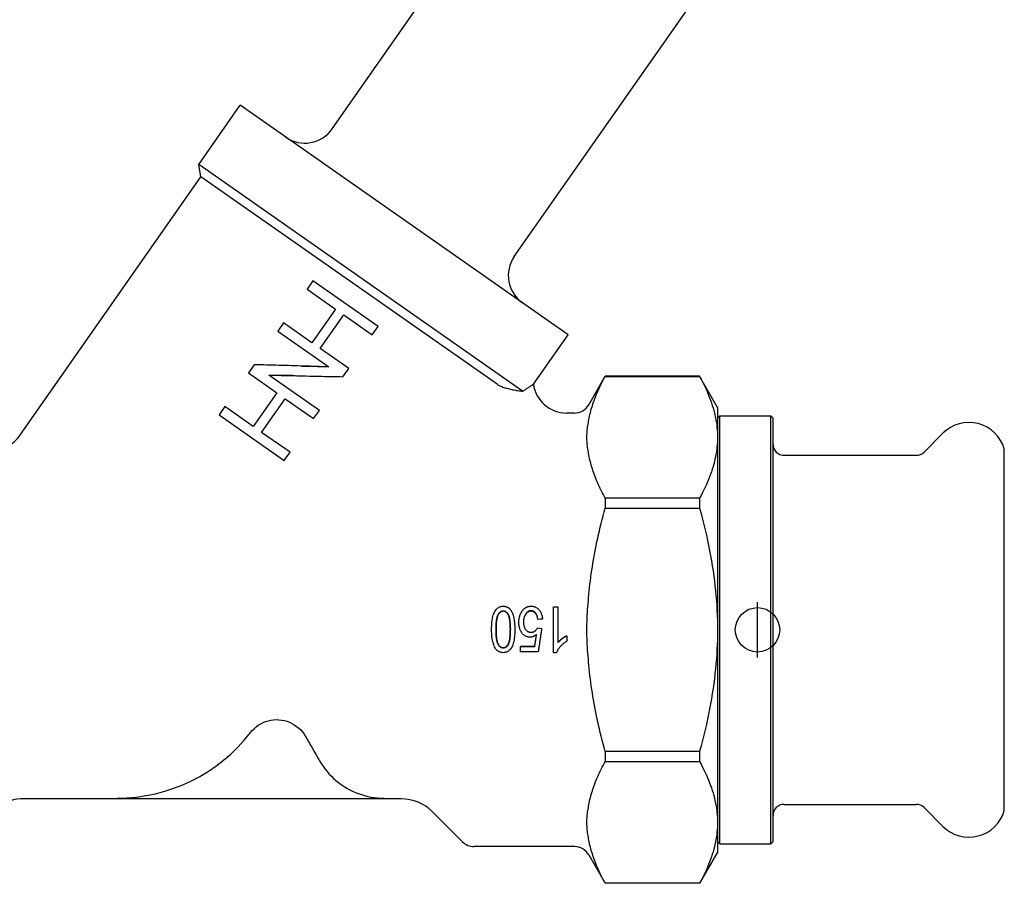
# Model space of a CAD drawing. Header units: millimetres. Extents: x 17 to 3704, y 24 to 437.
# Tile 3 of 15: x 244 to 333, y 168 to 246. Entities that reach past the tile are written whole.
import ezdxf

# ---------------------------------------------------------------- set-up
doc = ezdxf.new("R2010")
doc.units = ezdxf.units.MM
doc.layers.add('DETAIL', color=2, linetype='Continuous')
doc.layers.add('ORIGIN', color=6, linetype='Continuous')

msp = doc.modelspace()

# ---------------------------------------------------------------- linework, layer by layer
at = {"layer": 'DETAIL'}
for p, q in [((272.322, 236.249), (289.571, 260.883)), ((288.705, 224.777), (305.954, 249.411)), ((260.32, 233.056), (264.048, 238.38)), ((293.538, 217.731), (264.048, 238.38)), ((289.455, 212.655), (260.32, 233.056)), ((260.517, 231.941), (260.32, 233.056)), ((244.215, 208.66), (260.517, 231.941)), ((287.166, 213.281), (260.517, 231.941)), ((270.586, 222.571), (270.07, 221.834)), ((276.446, 218.468), (270.586, 222.571)), ((270.07, 221.834), (272.621, 220.048)), ((272.621, 220.048), (270.498, 217.017)), ((267.948, 218.803), (267.431, 218.066)), ((270.498, 217.017), (267.948, 218.803)), ((271.257, 216.486), (273.379, 219.517)), ((273.379, 219.517), (275.93, 217.731)), ((267.431, 218.066), (272.032, 214.844)), ((275.93, 217.731), (276.446, 218.468)), ((290.424, 213.285), (293.538, 217.731)), ((273.808, 214.7), (271.257, 216.486)), ((265.309, 215.035), (264.793, 214.298)), ((273.292, 213.962), (273.808, 214.7)), ((264.793, 214.298), (267.344, 212.512)), ((271.169, 210.932), (266.635, 214.106)), ((295.415, 211.444), (296.887, 213.994)), ((296.887, 213.994), (296.887, 213.988)), ((305.366, 213.994), (296.887, 213.994)), ((296.887, 213.988), (305.366, 213.988)), ((305.366, 213.994), (305.366, 213.988)), ((306.982, 211.194), (305.366, 213.994)), ((267.344, 212.512), (265.222, 209.481)), ((265.98, 208.95), (268.102, 211.98)), ((268.102, 211.98), (270.653, 210.194)), ((262.671, 211.267), (262.155, 210.53)), ((265.222, 209.481), (262.671, 211.267)), ((270.653, 210.194), (271.169, 210.932)), ((306.982, 211.194), (306.982, 208.514)), ((262.155, 210.53), (268.015, 206.426)), ((294.116, 210.694), (293.396, 210.694)), ((306.982, 210.244), (307.182, 210.444)), ((307.182, 171.944), (307.182, 210.444)), ((307.182, 210.444), (311.782, 210.444)), ((311.782, 171.944), (311.782, 210.444)), ((311.982, 210.244), (311.782, 210.444)), ((311.982, 172.144), (311.982, 210.244)), ((268.531, 207.163), (265.98, 208.95)), ((306.982, 208.514), (306.982, 191.194)), ((325.575, 207.187), (327.263, 208.875)), ((332.782, 174.944), (332.782, 207.444)), ((268.015, 206.426), (268.531, 207.163)), ((312.982, 206.894), (324.868, 206.894)), ((296.887, 203.041), (296.887, 202.141)), ((305.366, 203.041), (296.887, 203.041)), ((305.366, 203.041), (305.366, 202.141)), ((296.887, 202.141), (305.366, 202.141)), ((292.242, 189.137), (292.242, 193.248)), ((292.242, 193.248), (292.635, 193.248)), ((292.635, 193.248), (292.635, 190.044)), ((290.797, 191.372), (291.166, 191.31)), ((291.236, 192.175), (290.824, 192.132)), ((291.236, 192.151), (290.824, 192.108)), ((290.824, 192.108), (290.824, 192.132)), ((291.236, 192.151), (291.236, 192.175)), ((293.419, 190.663), (293.419, 190.65)), ((293.419, 190.65), (293.419, 190.162)), ((306.982, 191.194), (306.982, 173.873)), ((288.147, 189.878), (288.147, 189.844)), ((289.266, 189.723), (290.541, 189.723)), ((289.266, 189.723), (289.266, 189.685)), ((289.266, 189.685), (290.541, 189.685)), ((289.266, 189.205), (289.266, 189.685)), ((290.541, 189.723), (290.541, 189.685)), ((290.855, 189.205), (289.266, 189.205)), ((292.495, 189.137), (292.242, 189.137)), ((296.887, 180.247), (296.887, 179.347)), ((305.366, 180.247), (296.887, 180.247)), ((305.366, 180.247), (305.366, 179.347)), ((296.887, 179.347), (305.366, 179.347)), ((252.982, 175.994), (244.582, 175.994)), ((252.982, 175.994), (252.982, 176.054)), ((276.982, 175.994), (252.982, 175.994)), ((276.982, 176.054), (276.982, 175.994)), ((278.525, 175.994), (276.982, 175.994)), ((312.982, 175.494), (324.868, 175.494)), ((281.354, 174.822), (284.043, 172.133)), ((325.575, 175.201), (327.263, 173.512)), ((306.982, 173.873), (306.982, 171.194)), ((306.982, 172.144), (307.182, 171.944)), ((307.182, 171.944), (311.782, 171.944)), ((311.982, 172.144), (311.782, 171.944)), ((294.116, 171.694), (285.103, 171.694)), ((295.415, 170.944), (296.887, 168.394)), ((306.982, 171.194), (305.366, 168.394)), ((296.887, 168.4), (296.887, 168.394)), ((305.366, 168.4), (296.887, 168.4)), ((305.366, 168.394), (296.887, 168.394)), ((305.366, 168.4), (305.366, 168.394))]:
    msp.add_line(p, q, dxfattribs=at)
at = {"layer": 'DETAIL', "flags": 128}
for points in [[(272.032, 214.844), (271.752, 214.852), (271.472, 214.86), (271.191, 214.868), (270.911, 214.877), (270.63, 214.885), (270.349, 214.894), (270.068, 214.902), (269.787, 214.911), (269.506, 214.92), (269.225, 214.928), (268.943, 214.937), (268.663, 214.945), (268.382, 214.954), (268.101, 214.962), (267.82, 214.97), (267.54, 214.978), (267.26, 214.986), (266.98, 214.994), (266.701, 215.002), (266.422, 215.009), (266.143, 215.016), (265.864, 215.022), (265.587, 215.029), (265.309, 215.035)], [(269.593, 214.917), (269.693, 214.915), (269.793, 214.913), (269.893, 214.912), (269.992, 214.91), (270.092, 214.908), (270.192, 214.906), (270.292, 214.905), (270.391, 214.903), (270.491, 214.901), (270.591, 214.9), (270.691, 214.898), (270.79, 214.896), (270.89, 214.895), (270.99, 214.893), (271.089, 214.891), (271.189, 214.89), (271.289, 214.888), (271.388, 214.886), (271.488, 214.885), (271.587, 214.883), (271.687, 214.882), (271.786, 214.88), (271.885, 214.879), (271.985, 214.877)], [(266.635, 214.106), (266.912, 214.1), (267.19, 214.094), (267.468, 214.088), (267.746, 214.082), (268.024, 214.075), (268.302, 214.069), (268.58, 214.062), (268.859, 214.055), (269.137, 214.049), (269.415, 214.042), (269.693, 214.035), (269.972, 214.029), (270.25, 214.022), (270.528, 214.016), (270.805, 214.009), (271.083, 214.003), (271.36, 213.997), (271.637, 213.992), (271.914, 213.986), (272.19, 213.981), (272.466, 213.976), (272.742, 213.971), (273.017, 213.967), (273.292, 213.962)], [(268.988, 214.052), (268.891, 214.053), (268.795, 214.054), (268.699, 214.055), (268.603, 214.056), (268.506, 214.057), (268.41, 214.058), (268.314, 214.059), (268.218, 214.06), (268.121, 214.061), (268.025, 214.062), (267.929, 214.063), (267.833, 214.064), (267.737, 214.065), (267.641, 214.066), (267.544, 214.067), (267.448, 214.068), (267.352, 214.069), (267.256, 214.07), (267.16, 214.071), (267.064, 214.072), (266.968, 214.072), (266.872, 214.073), (266.776, 214.074), (266.68, 214.075)], [(295.415, 210.1), (295.445, 210.255), (295.477, 210.411), (295.511, 210.566), (295.549, 210.722), (295.589, 210.878), (295.632, 211.035), (295.678, 211.192), (295.726, 211.349), (295.777, 211.508), (295.831, 211.666), (295.887, 211.826), (295.947, 211.986), (296.009, 212.147), (296.074, 212.309), (296.142, 212.472), (296.213, 212.636), (296.287, 212.8), (296.363, 212.966), (296.443, 213.133), (296.526, 213.302), (296.612, 213.471), (296.7, 213.642), (296.792, 213.814), (296.887, 213.988)], [(305.366, 213.988), (305.502, 213.738), (305.631, 213.492), (305.754, 213.248), (305.87, 213.007), (305.98, 212.769), (306.084, 212.533), (306.182, 212.3), (306.274, 212.069), (306.361, 211.839), (306.441, 211.611), (306.516, 211.385), (306.585, 211.16), (306.648, 210.936), (306.706, 210.714), (306.758, 210.492), (306.805, 210.271), (306.847, 210.051), (306.882, 209.832), (306.913, 209.612), (306.938, 209.393), (306.957, 209.174), (306.971, 208.954), (306.979, 208.734), (306.982, 208.514)], [(287.166, 213.281), (287.224, 213.243), (287.287, 213.206), (287.354, 213.169), (287.427, 213.134), (287.503, 213.1), (287.584, 213.066), (287.669, 213.034), (287.758, 213.003), (287.851, 212.972), (287.947, 212.943), (288.046, 212.915), (288.149, 212.888), (288.254, 212.862), (288.363, 212.837), (288.473, 212.813), (288.584, 212.79), (288.695, 212.769), (288.806, 212.749), (288.917, 212.731), (289.027, 212.713), (289.137, 212.697), (289.245, 212.682), (289.351, 212.668), (289.455, 212.655)], [(289.455, 212.655), (289.529, 212.702), (289.6, 212.748), (289.668, 212.792), (289.734, 212.834), (289.798, 212.876), (289.859, 212.915), (289.917, 212.953), (289.973, 212.989), (290.025, 213.023), (290.075, 213.056), (290.122, 213.086), (290.165, 213.114), (290.205, 213.141), (290.242, 213.165), (290.276, 213.187), (290.307, 213.207), (290.334, 213.225), (290.358, 213.241), (290.378, 213.254), (290.394, 213.265), (290.407, 213.274), (290.417, 213.28), (290.423, 213.284), (290.424, 213.285)], [(295.415, 206.928), (295.391, 207.061), (295.368, 207.196), (295.345, 207.33), (295.323, 207.465), (295.304, 207.6), (295.286, 207.735), (295.271, 207.869), (295.258, 208.002), (295.248, 208.133), (295.24, 208.262), (295.236, 208.39), (295.234, 208.514), (295.236, 208.639), (295.24, 208.766), (295.248, 208.896), (295.258, 209.027), (295.271, 209.16), (295.286, 209.294), (295.304, 209.428), (295.323, 209.563), (295.345, 209.698), (295.368, 209.833), (295.391, 209.967), (295.415, 210.1)], [(306.982, 208.514), (306.979, 208.294), (306.971, 208.074), (306.957, 207.855), (306.938, 207.636), (306.913, 207.416), (306.882, 207.197), (306.847, 206.977), (306.805, 206.757), (306.758, 206.536), (306.706, 206.315), (306.648, 206.092), (306.585, 205.869), (306.516, 205.644), (306.441, 205.417), (306.361, 205.19), (306.274, 204.96), (306.182, 204.729), (306.084, 204.495), (305.98, 204.259), (305.87, 204.021), (305.754, 203.78), (305.631, 203.537), (305.502, 203.29), (305.366, 203.041)], [(296.887, 203.041), (296.792, 203.214), (296.7, 203.387), (296.612, 203.557), (296.526, 203.727), (296.443, 203.895), (296.363, 204.062), (296.287, 204.228), (296.213, 204.393), (296.142, 204.557), (296.074, 204.72), (296.009, 204.881), (295.947, 205.043), (295.887, 205.203), (295.831, 205.362), (295.777, 205.521), (295.726, 205.679), (295.678, 205.837), (295.632, 205.994), (295.589, 206.151), (295.549, 206.307), (295.511, 206.462), (295.477, 206.618), (295.445, 206.773), (295.415, 206.928)], [(295.415, 194.366), (295.445, 194.676), (295.477, 194.986), (295.511, 195.297), (295.549, 195.609), (295.589, 195.921), (295.632, 196.235), (295.678, 196.549), (295.726, 196.864), (295.777, 197.18), (295.831, 197.498), (295.887, 197.817), (295.947, 198.137), (296.009, 198.459), (296.074, 198.783), (296.142, 199.109), (296.213, 199.436), (296.287, 199.766), (296.363, 200.098), (296.443, 200.432), (296.526, 200.768), (296.612, 201.107), (296.7, 201.449), (296.792, 201.794), (296.887, 202.141)], [(305.366, 202.141), (305.502, 201.642), (305.631, 201.149), (305.754, 200.661), (305.87, 200.18), (305.98, 199.704), (306.084, 199.232), (306.182, 198.765), (306.274, 198.302), (306.361, 197.843), (306.441, 197.388), (306.516, 196.935), (306.585, 196.485), (306.648, 196.038), (306.706, 195.593), (306.758, 195.15), (306.805, 194.708), (306.847, 194.268), (306.882, 193.828), (306.913, 193.389), (306.938, 192.951), (306.957, 192.512), (306.971, 192.074), (306.979, 191.634), (306.982, 191.194)], [(295.415, 188.022), (295.391, 188.288), (295.368, 188.556), (295.345, 188.826), (295.323, 189.096), (295.304, 189.366), (295.286, 189.635), (295.271, 189.903), (295.258, 190.168), (295.248, 190.431), (295.24, 190.69), (295.236, 190.944), (295.234, 191.194), (295.236, 191.443), (295.24, 191.698), (295.248, 191.957), (295.258, 192.219), (295.271, 192.485), (295.286, 192.752), (295.304, 193.022), (295.323, 193.292), (295.345, 193.562), (295.368, 193.831), (295.391, 194.1), (295.415, 194.366)], [(286.666, 191.228), (286.668, 191.404), (286.673, 191.572), (286.682, 191.731), (286.695, 191.881), (286.711, 192.022), (286.731, 192.155), (286.754, 192.279), (286.782, 192.394), (286.812, 192.501), (286.847, 192.603), (286.885, 192.698), (286.926, 192.786), (286.971, 192.868), (287.02, 192.944), (287.072, 193.013), (287.128, 193.077), (287.187, 193.133), (287.25, 193.181), (287.317, 193.223), (287.388, 193.256), (287.462, 193.282), (287.541, 193.301), (287.623, 193.312), (287.708, 193.316)], [(287.708, 193.316), (287.747, 193.315), (287.784, 193.313), (287.821, 193.31), (287.857, 193.304), (287.893, 193.298), (287.928, 193.29), (287.962, 193.28), (287.995, 193.269), (288.028, 193.257), (288.06, 193.243), (288.091, 193.228), (288.122, 193.211), (288.151, 193.193), (288.181, 193.173), (288.209, 193.152), (288.237, 193.129), (288.264, 193.105), (288.29, 193.08), (288.316, 193.053), (288.341, 193.024), (288.365, 192.994), (288.389, 192.963), (288.412, 192.93), (288.434, 192.896)], [(289.37, 192.821), (289.396, 192.862), (289.423, 192.9), (289.45, 192.937), (289.479, 192.973), (289.508, 193.006), (289.538, 193.038), (289.569, 193.068), (289.6, 193.096), (289.632, 193.123), (289.665, 193.148), (289.699, 193.171), (289.734, 193.192), (289.769, 193.212), (289.805, 193.23), (289.842, 193.247), (289.879, 193.261), (289.918, 193.274), (289.957, 193.285), (289.997, 193.295), (290.038, 193.302), (290.079, 193.308), (290.122, 193.313), (290.165, 193.315), (290.208, 193.316)], [(290.208, 193.316), (290.28, 193.314), (290.349, 193.307), (290.416, 193.297), (290.481, 193.282), (290.544, 193.262), (290.604, 193.238), (290.663, 193.21), (290.719, 193.178), (290.772, 193.141), (290.824, 193.1), (290.873, 193.055), (290.92, 193.005), (290.965, 192.952), (291.006, 192.895), (291.043, 192.836), (291.078, 192.774), (291.109, 192.71), (291.137, 192.642), (291.162, 192.571), (291.183, 192.498), (291.201, 192.422), (291.216, 192.342), (291.228, 192.26), (291.236, 192.175)], [(287.068, 191.228), (287.069, 191.392), (287.073, 191.546), (287.08, 191.691), (287.089, 191.826), (287.1, 191.952), (287.114, 192.069), (287.131, 192.176), (287.15, 192.274), (287.172, 192.363), (287.196, 192.442), (287.223, 192.511), (287.253, 192.572), (287.284, 192.625), (287.317, 192.674), (287.35, 192.718), (287.385, 192.757), (287.421, 192.792), (287.459, 192.822), (287.497, 192.847), (287.537, 192.868), (287.578, 192.884), (287.62, 192.896), (287.664, 192.903), (287.708, 192.905)], [(287.708, 192.862), (287.664, 192.86), (287.62, 192.853), (287.578, 192.842), (287.537, 192.826), (287.497, 192.806), (287.459, 192.781), (287.421, 192.752), (287.385, 192.718), (287.35, 192.68), (287.317, 192.637), (287.284, 192.589), (287.253, 192.537), (287.223, 192.479), (287.196, 192.411), (287.172, 192.334), (287.15, 192.247), (287.131, 192.152), (287.114, 192.048), (287.1, 191.934), (287.089, 191.811), (287.08, 191.679), (287.073, 191.538), (287.069, 191.388), (287.068, 191.228)], [(287.708, 192.905), (287.753, 192.903), (287.796, 192.896), (287.839, 192.885), (287.88, 192.868), (287.919, 192.848), (287.958, 192.822), (287.995, 192.792), (288.032, 192.758), (288.067, 192.719), (288.1, 192.675), (288.133, 192.626), (288.164, 192.573), (288.194, 192.513), (288.221, 192.444), (288.245, 192.365), (288.267, 192.276), (288.286, 192.178), (288.303, 192.071), (288.317, 191.954), (288.328, 191.828), (288.337, 191.692), (288.344, 191.547), (288.347, 191.392), (288.349, 191.228)], [(288.349, 191.228), (288.347, 191.388), (288.344, 191.539), (288.337, 191.68), (288.328, 191.813), (288.317, 191.936), (288.302, 192.05), (288.286, 192.154), (288.267, 192.249), (288.245, 192.336), (288.22, 192.413), (288.194, 192.48), (288.164, 192.539), (288.133, 192.591), (288.1, 192.638), (288.066, 192.681), (288.032, 192.719), (287.995, 192.752), (287.958, 192.782), (287.919, 192.806), (287.88, 192.827), (287.839, 192.842), (287.796, 192.854), (287.753, 192.86), (287.708, 192.862)], [(288.434, 192.896), (288.46, 192.852), (288.485, 192.806), (288.508, 192.757), (288.531, 192.707), (288.552, 192.654), (288.573, 192.599), (288.592, 192.542), (288.61, 192.482), (288.627, 192.421), (288.643, 192.357), (288.658, 192.29), (288.672, 192.222), (288.684, 192.152), (288.696, 192.079), (288.707, 192.004), (288.716, 191.926), (288.724, 191.847), (288.731, 191.765), (288.737, 191.681), (288.742, 191.595), (288.746, 191.507), (288.749, 191.416), (288.751, 191.323), (288.751, 191.228)], [(289.117, 191.857), (289.117, 191.903), (289.119, 191.949), (289.121, 191.994), (289.124, 192.039), (289.128, 192.083), (289.133, 192.127), (289.138, 192.17), (289.145, 192.212), (289.153, 192.254), (289.161, 192.296), (289.17, 192.337), (289.18, 192.377), (289.191, 192.417), (289.203, 192.457), (289.216, 192.496), (289.229, 192.534), (289.244, 192.572), (289.259, 192.609), (289.276, 192.646), (289.293, 192.682), (289.311, 192.717), (289.33, 192.753), (289.349, 192.787), (289.37, 192.821)], [(290.208, 192.905), (290.162, 192.903), (290.116, 192.898), (290.072, 192.888), (290.029, 192.875), (289.987, 192.858), (289.947, 192.837), (289.908, 192.812), (289.87, 192.783), (289.833, 192.751), (289.797, 192.715), (289.763, 192.675), (289.73, 192.631), (289.699, 192.584), (289.67, 192.535), (289.644, 192.483), (289.621, 192.428), (289.601, 192.371), (289.583, 192.312), (289.569, 192.25), (289.556, 192.186), (289.547, 192.119), (289.54, 192.05), (289.536, 191.978), (289.535, 191.903)], [(290.208, 192.862), (290.162, 192.861), (290.117, 192.855), (290.073, 192.846), (290.03, 192.833), (289.989, 192.817), (289.948, 192.796), (289.909, 192.772), (289.871, 192.745), (289.834, 192.714), (289.799, 192.679), (289.765, 192.64), (289.732, 192.598), (289.701, 192.552), (289.672, 192.504), (289.646, 192.454), (289.623, 192.402), (289.603, 192.347), (289.585, 192.289), (289.57, 192.23), (289.557, 192.167), (289.548, 192.103), (289.541, 192.036), (289.536, 191.966), (289.535, 191.895)], [(290.824, 192.132), (290.816, 192.195), (290.806, 192.255), (290.794, 192.313), (290.78, 192.368), (290.765, 192.421), (290.748, 192.47), (290.73, 192.517), (290.71, 192.562), (290.688, 192.603), (290.664, 192.642), (290.639, 192.678), (290.612, 192.712), (290.584, 192.743), (290.555, 192.771), (290.525, 192.797), (290.494, 192.819), (290.461, 192.84), (290.428, 192.857), (290.394, 192.872), (290.359, 192.884), (290.323, 192.893), (290.286, 192.9), (290.248, 192.904), (290.208, 192.905)], [(290.824, 192.108), (290.816, 192.17), (290.806, 192.229), (290.794, 192.285), (290.78, 192.339), (290.765, 192.39), (290.748, 192.438), (290.73, 192.484), (290.71, 192.527), (290.688, 192.568), (290.664, 192.606), (290.639, 192.641), (290.612, 192.674), (290.584, 192.704), (290.555, 192.732), (290.525, 192.757), (290.494, 192.779), (290.461, 192.798), (290.428, 192.815), (290.394, 192.83), (290.359, 192.842), (290.323, 192.851), (290.286, 192.857), (290.248, 192.861), (290.208, 192.862)], [(290.111, 190.528), (290.042, 190.53), (289.975, 190.538), (289.91, 190.551), (289.847, 190.569), (289.785, 190.592), (289.726, 190.621), (289.668, 190.654), (289.612, 190.693), (289.557, 190.737), (289.505, 190.786), (289.454, 190.84), (289.405, 190.9), (289.359, 190.963), (289.317, 191.03), (289.279, 191.099), (289.245, 191.172), (289.215, 191.247), (289.189, 191.325), (289.167, 191.406), (289.149, 191.491), (289.135, 191.578), (289.125, 191.668), (289.119, 191.761), (289.117, 191.857)], [(289.535, 191.903), (289.536, 191.833), (289.54, 191.765), (289.546, 191.699), (289.555, 191.636), (289.567, 191.575), (289.582, 191.517), (289.598, 191.462), (289.618, 191.409), (289.64, 191.358), (289.665, 191.31), (289.692, 191.265), (289.722, 191.222), (289.754, 191.182), (289.788, 191.146), (289.823, 191.113), (289.86, 191.083), (289.899, 191.057), (289.939, 191.034), (289.981, 191.015), (290.024, 191), (290.069, 190.987), (290.116, 190.979), (290.165, 190.974), (290.215, 190.972)], [(290.215, 190.972), (290.246, 190.973), (290.277, 190.975), (290.308, 190.979), (290.338, 190.984), (290.367, 190.991), (290.396, 191), (290.425, 191.01), (290.452, 191.021), (290.479, 191.034), (290.506, 191.049), (290.532, 191.065), (290.557, 191.083), (290.582, 191.102), (290.606, 191.122), (290.629, 191.143), (290.651, 191.164), (290.672, 191.187), (290.693, 191.211), (290.712, 191.235), (290.731, 191.261), (290.749, 191.287), (290.766, 191.314), (290.782, 191.343), (290.797, 191.372)], [(291.166, 191.31), (291.153, 191.222), (291.14, 191.134), (291.127, 191.046), (291.114, 190.958), (291.101, 190.87), (291.088, 190.783), (291.075, 190.695), (291.062, 190.607), (291.049, 190.519), (291.036, 190.432), (291.023, 190.344), (291.01, 190.256), (290.997, 190.168), (290.984, 190.081), (290.971, 189.993), (290.958, 189.905), (290.945, 189.818), (290.932, 189.73), (290.92, 189.643), (290.907, 189.555), (290.894, 189.468), (290.881, 189.38), (290.868, 189.293), (290.855, 189.205)], [(287.708, 189.137), (287.625, 189.14), (287.544, 189.151), (287.468, 189.17), (287.394, 189.196), (287.324, 189.229), (287.257, 189.269), (287.194, 189.316), (287.135, 189.37), (287.079, 189.431), (287.028, 189.497), (286.98, 189.571), (286.936, 189.651), (286.895, 189.737), (286.857, 189.829), (286.823, 189.927), (286.791, 190.032), (286.763, 190.143), (286.737, 190.259), (286.715, 190.386), (286.698, 190.526), (286.684, 190.681), (286.674, 190.85), (286.668, 191.032), (286.666, 191.228)], [(287.711, 189.551), (287.666, 189.553), (287.622, 189.56), (287.58, 189.572), (287.539, 189.588), (287.498, 189.609), (287.46, 189.634), (287.422, 189.664), (287.386, 189.698), (287.35, 189.738), (287.317, 189.781), (287.284, 189.83), (287.253, 189.883), (287.223, 189.943), (287.196, 190.013), (287.172, 190.092), (287.15, 190.18), (287.131, 190.278), (287.114, 190.385), (287.1, 190.502), (287.089, 190.628), (287.08, 190.764), (287.073, 190.909), (287.069, 191.064), (287.068, 191.228)], [(287.068, 191.227), (287.069, 191.067), (287.073, 190.917), (287.08, 190.775), (287.089, 190.643), (287.1, 190.519), (287.114, 190.406), (287.131, 190.301), (287.15, 190.205), (287.172, 190.119), (287.196, 190.042), (287.223, 189.974), (287.253, 189.916), (287.284, 189.864), (287.317, 189.817), (287.35, 189.774), (287.386, 189.736), (287.422, 189.702), (287.46, 189.673), (287.498, 189.648), (287.539, 189.628), (287.58, 189.612), (287.622, 189.601), (287.666, 189.594), (287.711, 189.592)], [(288.751, 191.228), (288.749, 191.051), (288.744, 190.882), (288.735, 190.722), (288.722, 190.571), (288.705, 190.429), (288.685, 190.296), (288.661, 190.171), (288.634, 190.056), (288.603, 189.949), (288.568, 189.847), (288.53, 189.753), (288.488, 189.664), (288.443, 189.582), (288.394, 189.507), (288.342, 189.438), (288.286, 189.375), (288.227, 189.319), (288.164, 189.271), (288.097, 189.23), (288.027, 189.196), (287.953, 189.17), (287.875, 189.152), (287.793, 189.141), (287.708, 189.137)], [(288.349, 191.228), (288.348, 191.145), (288.347, 191.064), (288.346, 190.986), (288.343, 190.909), (288.34, 190.835), (288.336, 190.763), (288.332, 190.693), (288.326, 190.625), (288.32, 190.56), (288.314, 190.497), (288.306, 190.436), (288.298, 190.377), (288.29, 190.321), (288.28, 190.266), (288.27, 190.214), (288.259, 190.164), (288.248, 190.116), (288.235, 190.071), (288.223, 190.028), (288.209, 189.986), (288.195, 189.947), (288.18, 189.911), (288.164, 189.876), (288.147, 189.844)], [(288.147, 189.878), (288.164, 189.909), (288.18, 189.943), (288.195, 189.979), (288.209, 190.017), (288.223, 190.057), (288.235, 190.099), (288.248, 190.143), (288.259, 190.19), (288.27, 190.239), (288.28, 190.289), (288.29, 190.342), (288.298, 190.398), (288.306, 190.455), (288.314, 190.514), (288.32, 190.576), (288.326, 190.64), (288.332, 190.706), (288.336, 190.774), (288.34, 190.844), (288.343, 190.916), (288.346, 190.991), (288.347, 191.068), (288.348, 191.146), (288.349, 191.227)], [(289.744, 191.194), (289.76, 191.176), (289.775, 191.159), (289.792, 191.143), (289.808, 191.128), (289.825, 191.113), (289.842, 191.099), (289.86, 191.086), (289.878, 191.074), (289.896, 191.062), (289.915, 191.051), (289.934, 191.041), (289.953, 191.031), (289.973, 191.023), (289.993, 191.015), (290.014, 191.008), (290.035, 191.001), (290.056, 190.996), (290.077, 190.991), (290.099, 190.987), (290.122, 190.983), (290.144, 190.981), (290.167, 190.979), (290.191, 190.978), (290.215, 190.977)], [(290.715, 190.784), (290.69, 190.763), (290.666, 190.743), (290.642, 190.724), (290.617, 190.706), (290.593, 190.689), (290.568, 190.672), (290.543, 190.656), (290.519, 190.642), (290.494, 190.628), (290.469, 190.615), (290.444, 190.603), (290.419, 190.592), (290.394, 190.582), (290.368, 190.572), (290.343, 190.564), (290.317, 190.556), (290.292, 190.55), (290.266, 190.544), (290.241, 190.539), (290.215, 190.535), (290.189, 190.532), (290.163, 190.53), (290.137, 190.528), (290.111, 190.528)], [(290.215, 190.977), (290.237, 190.978), (290.26, 190.979), (290.282, 190.981), (290.304, 190.984), (290.326, 190.987), (290.348, 190.991), (290.369, 190.996), (290.39, 191.002), (290.41, 191.009), (290.43, 191.016), (290.45, 191.025), (290.47, 191.034), (290.489, 191.043), (290.508, 191.054), (290.527, 191.065), (290.546, 191.077), (290.564, 191.09), (290.581, 191.103), (290.599, 191.117), (290.616, 191.132), (290.632, 191.147), (290.648, 191.162), (290.663, 191.178), (290.678, 191.194)], [(290.541, 189.685), (290.548, 189.731), (290.555, 189.776), (290.562, 189.822), (290.57, 189.868), (290.577, 189.914), (290.584, 189.959), (290.591, 190.005), (290.599, 190.051), (290.606, 190.097), (290.613, 190.143), (290.62, 190.188), (290.628, 190.234), (290.635, 190.28), (290.642, 190.326), (290.649, 190.372), (290.657, 190.417), (290.664, 190.463), (290.671, 190.509), (290.678, 190.555), (290.686, 190.601), (290.693, 190.647), (290.7, 190.693), (290.707, 190.738), (290.715, 190.784)], [(290.541, 189.723), (290.548, 189.767), (290.555, 189.811), (290.562, 189.855), (290.569, 189.899), (290.577, 189.943), (290.584, 189.987), (290.591, 190.031), (290.598, 190.076), (290.605, 190.12), (290.612, 190.164), (290.619, 190.208), (290.627, 190.252), (290.634, 190.296), (290.641, 190.341), (290.648, 190.385), (290.655, 190.429), (290.662, 190.473), (290.67, 190.517), (290.677, 190.561), (290.684, 190.606), (290.691, 190.65), (290.698, 190.694), (290.705, 190.738), (290.713, 190.782)], [(292.635, 190.072), (292.659, 190.1), (292.684, 190.128), (292.711, 190.156), (292.739, 190.184), (292.768, 190.212), (292.798, 190.24), (292.829, 190.268), (292.862, 190.296), (292.896, 190.325), (292.931, 190.353), (292.968, 190.381), (293.006, 190.409), (293.044, 190.437), (293.081, 190.463), (293.118, 190.488), (293.154, 190.512), (293.189, 190.535), (293.224, 190.557), (293.258, 190.578), (293.292, 190.597), (293.324, 190.615), (293.356, 190.633), (293.388, 190.649), (293.419, 190.663)], [(292.635, 190.044), (292.659, 190.072), (292.684, 190.101), (292.711, 190.13), (292.739, 190.158), (292.768, 190.187), (292.798, 190.216), (292.829, 190.245), (292.862, 190.273), (292.896, 190.302), (292.931, 190.331), (292.968, 190.36), (293.006, 190.389), (293.044, 190.417), (293.081, 190.444), (293.118, 190.47), (293.154, 190.495), (293.189, 190.518), (293.224, 190.541), (293.258, 190.562), (293.292, 190.582), (293.324, 190.601), (293.356, 190.618), (293.388, 190.635), (293.419, 190.65)], [(306.982, 191.194), (306.979, 190.753), (306.971, 190.314), (306.957, 189.875), (306.938, 189.437), (306.913, 188.998), (306.882, 188.559), (306.847, 188.12), (306.805, 187.679), (306.758, 187.238), (306.706, 186.795), (306.648, 186.35), (306.585, 185.902), (306.516, 185.453), (306.441, 185), (306.361, 184.544), (306.274, 184.085), (306.182, 183.622), (306.084, 183.155), (305.98, 182.684), (305.87, 182.208), (305.754, 181.726), (305.631, 181.239), (305.502, 180.746), (305.366, 180.247)], [(287.711, 189.592), (287.734, 189.592), (287.756, 189.594), (287.778, 189.596), (287.799, 189.6), (287.82, 189.604), (287.84, 189.61), (287.861, 189.616), (287.881, 189.624), (287.9, 189.632), (287.919, 189.642), (287.938, 189.652), (287.956, 189.663), (287.974, 189.676), (287.992, 189.689), (288.009, 189.704), (288.026, 189.719), (288.042, 189.735), (288.058, 189.753), (288.074, 189.771), (288.09, 189.79), (288.105, 189.811), (288.119, 189.832), (288.134, 189.854), (288.147, 189.878)], [(288.147, 189.844), (288.134, 189.82), (288.119, 189.797), (288.105, 189.775), (288.09, 189.754), (288.074, 189.735), (288.058, 189.716), (288.042, 189.698), (288.026, 189.681), (288.009, 189.665), (287.992, 189.651), (287.974, 189.637), (287.956, 189.624), (287.938, 189.612), (287.919, 189.602), (287.9, 189.592), (287.881, 189.583), (287.861, 189.576), (287.84, 189.569), (287.82, 189.564), (287.799, 189.559), (287.778, 189.555), (287.756, 189.553), (287.734, 189.551), (287.711, 189.551)], [(293.419, 190.162), (293.364, 190.129), (293.311, 190.094), (293.259, 190.059), (293.209, 190.022), (293.159, 189.984), (293.11, 189.944), (293.063, 189.904), (293.017, 189.862), (292.972, 189.819), (292.928, 189.775), (292.886, 189.73), (292.844, 189.683), (292.804, 189.636), (292.766, 189.59), (292.73, 189.543), (292.696, 189.497), (292.664, 189.451), (292.634, 189.406), (292.606, 189.36), (292.58, 189.315), (292.556, 189.27), (292.533, 189.225), (292.513, 189.181), (292.495, 189.137)], [(296.887, 180.247), (296.792, 180.594), (296.7, 180.938), (296.612, 181.28), (296.526, 181.619), (296.443, 181.956), (296.363, 182.29), (296.287, 182.622), (296.213, 182.951), (296.142, 183.279), (296.074, 183.604), (296.009, 183.928), (295.947, 184.25), (295.887, 184.571), (295.831, 184.89), (295.777, 185.207), (295.726, 185.524), (295.678, 185.839), (295.632, 186.153), (295.589, 186.466), (295.549, 186.779), (295.511, 187.09), (295.477, 187.401), (295.445, 187.712), (295.415, 188.022)], [(264.969, 181.946), (265.127, 182.134), (265.292, 182.301), (265.477, 182.459), (265.68, 182.607), (265.894, 182.739), (266.11, 182.85), (266.328, 182.938), (266.563, 183.01), (266.809, 183.064), (267.056, 183.1), (267.296, 183.115), (267.533, 183.107), (267.778, 183.078), (268.025, 183.03), (268.265, 182.964), (268.488, 182.881), (268.704, 182.778), (268.919, 182.653), (269.126, 182.51), (269.319, 182.355), (269.489, 182.192), (269.649, 182.01), (269.799, 181.81), (269.933, 181.598)], [(269.933, 181.598), (269.98, 181.515), (270.028, 181.432), (270.076, 181.348), (270.124, 181.264), (270.172, 181.179), (270.221, 181.093), (270.271, 181.007), (270.321, 180.92), (270.371, 180.832), (270.422, 180.743), (270.473, 180.654), (270.525, 180.564), (270.577, 180.473), (270.629, 180.381), (270.682, 180.289), (270.735, 180.196), (270.789, 180.102), (270.844, 180.007), (270.898, 179.912), (270.954, 179.815), (271.009, 179.718), (271.066, 179.62), (271.122, 179.521), (271.18, 179.421)], [(271.18, 179.421), (271.334, 179.165), (271.501, 178.915), (271.678, 178.673), (271.863, 178.443), (272.054, 178.225), (272.248, 178.022), (272.45, 177.827), (272.667, 177.636), (272.897, 177.45), (273.138, 177.272), (273.387, 177.105), (273.643, 176.949), (273.902, 176.807), (274.162, 176.679), (274.419, 176.566), (274.68, 176.464), (274.954, 176.37), (275.238, 176.286), (275.528, 176.214), (275.823, 176.155), (276.118, 176.11), (276.412, 176.079), (276.701, 176.06), (276.982, 176.054)], [(295.415, 175.459), (295.445, 175.614), (295.477, 175.77), (295.511, 175.925), (295.549, 176.081), (295.589, 176.237), (295.632, 176.394), (295.678, 176.551), (295.726, 176.708), (295.777, 176.866), (295.831, 177.025), (295.887, 177.185), (295.947, 177.345), (296.009, 177.506), (296.074, 177.668), (296.142, 177.831), (296.213, 177.995), (296.287, 178.159), (296.363, 178.325), (296.443, 178.492), (296.526, 178.661), (296.612, 178.83), (296.7, 179.001), (296.792, 179.173), (296.887, 179.347)], [(305.366, 179.347), (305.502, 179.097), (305.631, 178.851), (305.754, 178.607), (305.87, 178.366), (305.98, 178.128), (306.084, 177.892), (306.182, 177.659), (306.274, 177.428), (306.361, 177.198), (306.441, 176.97), (306.516, 176.744), (306.585, 176.519), (306.648, 176.295), (306.706, 176.073), (306.758, 175.851), (306.805, 175.63), (306.847, 175.41), (306.882, 175.191), (306.913, 174.971), (306.938, 174.752), (306.957, 174.533), (306.971, 174.313), (306.979, 174.093), (306.982, 173.873)], [(295.415, 172.287), (295.391, 172.42), (295.368, 172.555), (295.345, 172.689), (295.323, 172.824), (295.304, 172.959), (295.286, 173.094), (295.271, 173.228), (295.258, 173.361), (295.248, 173.492), (295.24, 173.621), (295.236, 173.749), (295.234, 173.873), (295.236, 173.998), (295.24, 174.125), (295.248, 174.255), (295.258, 174.386), (295.271, 174.519), (295.286, 174.653), (295.304, 174.787), (295.323, 174.922), (295.345, 175.057), (295.368, 175.192), (295.391, 175.326), (295.415, 175.459)], [(306.982, 173.873), (306.979, 173.653), (306.971, 173.433), (306.957, 173.214), (306.938, 172.995), (306.913, 172.775), (306.882, 172.556), (306.847, 172.336), (306.805, 172.116), (306.758, 171.895), (306.706, 171.674), (306.648, 171.451), (306.585, 171.228), (306.516, 171.003), (306.441, 170.776), (306.361, 170.549), (306.274, 170.319), (306.182, 170.088), (306.084, 169.854), (305.98, 169.618), (305.87, 169.38), (305.754, 169.139), (305.631, 168.896), (305.502, 168.649), (305.366, 168.4)], [(296.887, 168.4), (296.792, 168.573), (296.7, 168.746), (296.612, 168.916), (296.526, 169.086), (296.443, 169.254), (296.363, 169.421), (296.287, 169.587), (296.213, 169.752), (296.142, 169.916), (296.074, 170.079), (296.009, 170.24), (295.947, 170.401), (295.887, 170.562), (295.831, 170.721), (295.777, 170.88), (295.726, 171.038), (295.678, 171.196), (295.632, 171.353), (295.589, 171.509), (295.549, 171.666), (295.511, 171.821), (295.477, 171.977), (295.445, 172.132), (295.415, 172.287)]]:
    msp.add_lwpolyline(points, dxfattribs=at)
at = {"layer": 'DETAIL'}
for centre, radius, start, end in [((269.865, 237.97), 3, 235, 325), ((291.163, 223.057), 3, 145, 235), ((293.396, 213.694), 3, 187.83344, 270), ((294.116, 212.194), 1.5, 270, 330), ((329.602, 206.537), 3.307, 75.46155, 134.99755), ((329.602, 206.537), 3.307, 15.92062, 75.46065), ((241.758, 210.381), 3, 275.27211, 325), ((312.982, 207.894), 1, 180, 270.00169), ((324.868, 207.894), 1.001, 270.00842, 314.97838), ((252.982, 191.194), 15.14, 270, 322.34947), ((244.582, 171.994), 4, 90, 125.0968), ((278.525, 171.994), 4, 45, 90), ((312.982, 174.494), 1, 89.99831, 180), ((324.868, 174.493), 1.001, 45.02162, 89.99158), ((329.602, 175.851), 3.307, 284.53935, 344.07938), ((329.602, 175.851), 3.307, 225.00245, 284.53845), ((285.103, 173.194), 1.5, 225, 270), ((294.116, 170.194), 1.5, 30, 90)]:
    msp.add_arc(centre, radius, start, end, dxfattribs=at)
at = {"layer": 'ORIGIN'}
msp.add_line((310.582, 188.694), (310.582, 193.694), dxfattribs=at)
msp.add_circle((310.582, 191.194), 2, dxfattribs=at)

doc.saveas('drawing.dxf')
